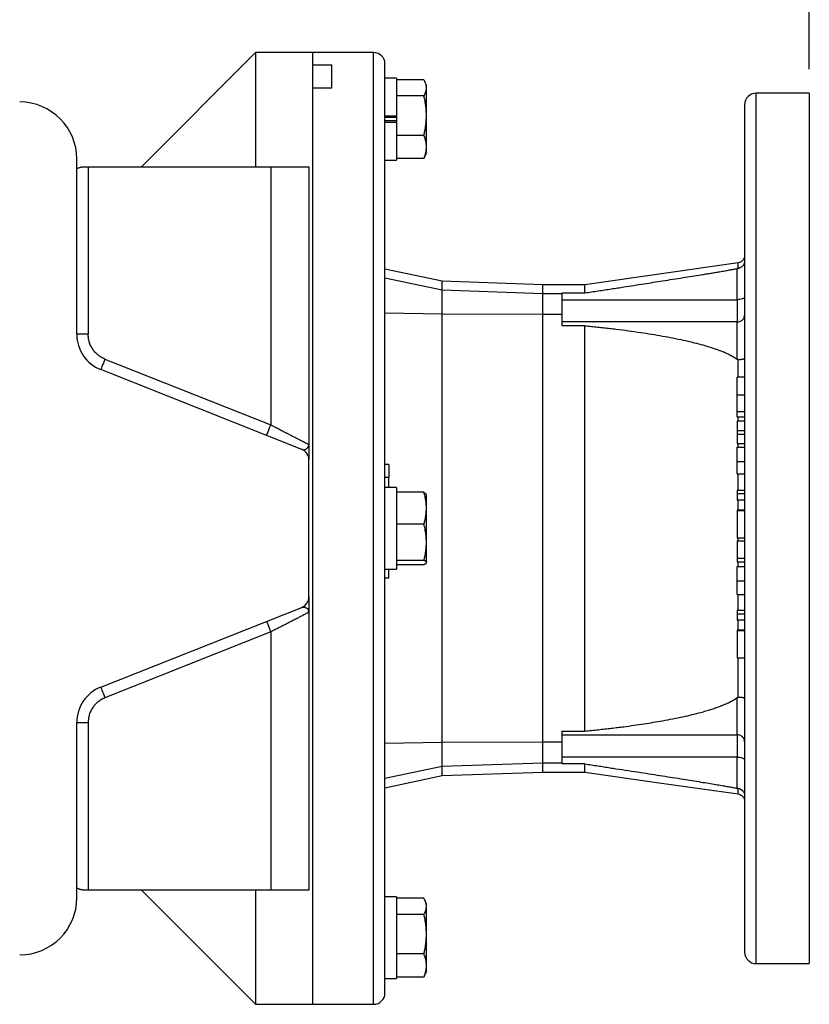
# Model space of a CAD drawing. Header units: inches. Extents: x 0 to 85, y 0 to 55.
# Tile 4 of 26: x 50.4 to 58.6, y 10.4 to 20.6. Entities that reach past the tile are written whole.
import ezdxf

# ---------------------------------------------------------------- set-up
doc = ezdxf.new("R2010")
doc.units = ezdxf.units.IN
doc.header["$LTSCALE"] = 5
doc.header["$MEASUREMENT"] = 0
doc.linetypes.add('SLD-Solid', pattern=[0])
doc.layers.add('DIMENSIONS', color=140, linetype='SLD-Solid', lineweight=25)
doc.styles.add('SLDTEXTSTYLE0', font='GOTHIC.TTF', dxfattribs={"width": 0.913})
doc.dimstyles.new('SLDDIMSTYLE0', dxfattribs={"dimtxt": 0.75, "dimasz": 0.9, "dimexe": 0, "dimexo": 0.0625, "dimgap": 0.1875, "dimtad": 0, "dimtih": 1, "dimtoh": 1, "dimrnd": 1e-09, "dimzin": 12, "dimdsep": 46, "dimtxsty": 'SLDTEXTSTYLE0', "dimsah": 1, "dimcen": 0.09, "dimadec": 0, "dimazin": 3, "dimtfac": 1, "dimtofl": 0, "dimtmove": 0, "dimatfit": 3, "dimfxl": 0, "dimfrac": 2, "dimtolj": 1, "dimtzin": 12, "dimarcsym": 0})

# ---------------------------------------------------------------- blocks, each defined once
blk = doc.blocks.new('_D_23')
at = {"layer": 'DIMENSIONS'}
for p, q in [((48.462, 19.11), (48.462, 24.012)), ((58.6, 20.066), (58.6, 24.012)), ((48.462, 23.387), (51.398, 23.387)), ((52.284, 23.382), (52.056, 23.382)), ((52.056, 23.382), (52.056, 22.191)), ((54.778, 23.382), (55.006, 23.382)), ((55.006, 23.382), (55.006, 22.191)), ((58.6, 23.387), (55.664, 23.387)), ((52.056, 22.191), (52.284, 22.191)), ((55.006, 22.191), (54.778, 22.191))]:
    blk.add_line(p, q, dxfattribs=at)
for points in [[(48.462, 23.387), (49.362, 23.137), (49.362, 23.637)], [(58.6, 23.387), (57.7, 23.637), (57.7, 23.137)]]:
    blk.add_solid(points, dxfattribs=at)
at = {"layer": 'DIMENSIONS', "char_height": 0.75, "attachment_point": 1, "style": 'SLDTEXTSTYLE0'}
for s, insert in [('10.14', (52.284, 24.492)), ('257.5', (52.284, 23.149))]:
    blk.add_mtext(s, dxfattribs=dict(at, insert=insert))

msp = doc.modelspace()

# ---------------------------------------------------------------- linework, layer by layer
for p, q in [((52.871, 20.238), (51.69, 19.056)), ((53.462, 20.238), (52.871, 20.238)), ((52.871, 20.238), (52.871, 19.056)), ((54.092, 20.238), (53.462, 20.238)), ((53.462, 10.395), (53.462, 20.238)), ((53.462, 20.109), (53.462, 20.238)), ((54.092, 10.395), (54.092, 20.238)), ((53.462, 20.109), (53.659, 20.109)), ((54.328, 19.972), (54.21, 19.972)), ((53.659, 19.87), (53.462, 19.87)), ((53.462, 10.395), (53.462, 19.87)), ((54.613, 19.956), (54.328, 19.956)), ((54.641, 19.897), (54.622, 19.938)), ((54.613, 19.789), (54.328, 19.789)), ((58.6, 19.816), (58.049, 19.816)), ((58.049, 10.816), (58.049, 19.816)), ((54.21, 19.582), (54.328, 19.582)), ((54.328, 19.567), (54.21, 19.567)), ((54.328, 19.576), (54.328, 19.52)), ((54.328, 19.53), (54.21, 19.53)), ((54.328, 19.515), (54.21, 19.515)), ((54.328, 19.382), (54.613, 19.382)), ((54.613, 19.142), (54.328, 19.142)), ((54.619, 19.161), (54.613, 19.142)), ((54.622, 19.159), (54.641, 19.2)), ((54.641, 19.206), (54.641, 19.202)), ((51.021, 17.324), (51.021, 19.135)), ((51.1, 19.056), (51.139, 19.056)), ((51.139, 19.056), (51.139, 17.324)), ((51.139, 19.056), (53.029, 19.056)), ((53.029, 19.056), (53.029, 16.387)), ((53.029, 19.056), (53.423, 19.056)), ((53.423, 19.056), (53.423, 16.184)), ((54.21, 19.125), (54.328, 19.125)), ((57.863, 18.063), (56.277, 17.836)), ((54.8, 17.872), (54.21, 17.998)), ((57.852, 17.681), (57.852, 18.003)), ((54.8, 17.779), (54.21, 17.904)), ((55.844, 17.836), (54.8, 17.872)), ((54.8, 17.779), (54.8, 17.872)), ((56.277, 17.836), (55.844, 17.836)), ((55.844, 17.742), (55.844, 17.836)), ((54.8, 17.53), (54.8, 17.779)), ((55.844, 17.742), (54.8, 17.779)), ((55.844, 17.527), (55.844, 17.742)), ((56.041, 17.742), (55.844, 17.742)), ((56.041, 17.752), (56.277, 17.752)), ((56.041, 17.681), (57.852, 17.681)), ((57.852, 17.681), (57.852, 17.451)), ((54.8, 17.53), (54.21, 17.541)), ((54.8, 13.103), (54.8, 17.53)), ((55.844, 17.527), (54.8, 17.53)), ((55.844, 13.106), (55.844, 17.527)), ((56.041, 17.527), (55.844, 17.527)), ((57.852, 17.451), (56.041, 17.451)), ((56.277, 17.412), (56.041, 17.412)), ((57.852, 17.067), (57.852, 17.451)), ((51.139, 17.324), (51.021, 17.324)), ((51.313, 17.068), (53.029, 16.387)), ((57.863, 16.879), (57.863, 17.063)), ((53.348, 16.133), (51.27, 16.958)), ((57.931, 16.879), (57.852, 16.879)), ((57.852, 16.697), (57.931, 16.697)), ((57.852, 16.524), (57.931, 16.524)), ((57.852, 16.47), (57.931, 16.47)), ((57.931, 16.425), (57.852, 16.425)), ((57.852, 16.425), (57.852, 16.329)), ((57.863, 16.425), (57.863, 16.47)), ((57.852, 16.329), (57.852, 16.289)), ((57.852, 16.329), (57.931, 16.329)), ((57.931, 16.289), (57.852, 16.289)), ((57.852, 16.289), (57.852, 16.193)), ((57.852, 16.193), (57.931, 16.193)), ((53.36, 16.132), (53.348, 16.133)), ((57.852, 16.158), (57.931, 16.158)), ((53.423, 14.609), (53.423, 16.024)), ((57.852, 16.009), (57.931, 16.009)), ((54.249, 15.978), (54.21, 15.978)), ((54.249, 15.843), (54.21, 15.843)), ((57.852, 15.88), (57.931, 15.88)), ((57.863, 15.713), (57.863, 15.88)), ((54.328, 15.74), (54.21, 15.74)), ((54.613, 15.69), (54.328, 15.69)), ((54.613, 15.69), (54.634, 15.673)), ((57.852, 15.713), (57.852, 15.673)), ((57.852, 15.713), (57.931, 15.713)), ((54.641, 15.664), (54.637, 15.674)), ((57.931, 15.673), (57.852, 15.673)), ((57.852, 15.673), (57.852, 15.607)), ((57.931, 15.607), (57.852, 15.607)), ((57.863, 15.501), (57.863, 15.607)), ((57.852, 15.506), (57.852, 15.219)), ((57.931, 15.506), (57.852, 15.506)), ((57.852, 15.501), (57.931, 15.501)), ((54.613, 15.359), (54.328, 15.359)), ((57.852, 15.219), (57.931, 15.219)), ((57.852, 15.183), (57.852, 15.009)), ((57.931, 15.183), (57.852, 15.183)), ((57.863, 15.183), (57.863, 15.219)), ((54.613, 14.985), (54.328, 14.985)), ((54.637, 14.959), (54.641, 14.968)), ((57.852, 15.009), (57.852, 14.966)), ((57.852, 15.009), (57.931, 15.009)), ((54.21, 14.894), (54.328, 14.894)), ((54.249, 14.802), (54.249, 14.894)), ((54.328, 14.943), (54.613, 14.943)), ((57.931, 14.966), (57.852, 14.966)), ((57.852, 14.921), (57.931, 14.921)), ((57.863, 14.921), (57.863, 14.966)), ((54.249, 14.802), (54.21, 14.802)), ((57.852, 14.774), (57.931, 14.774)), ((57.852, 14.633), (57.931, 14.633)), ((57.863, 14.472), (57.863, 14.633)), ((51.27, 13.675), (53.348, 14.499)), ((53.415, 14.445), (53.422, 14.465)), ((53.418, 14.466), (53.423, 14.449)), ((57.852, 14.472), (57.852, 14.431)), ((57.852, 14.472), (57.931, 14.472)), ((53.423, 14.449), (53.423, 11.576)), ((57.931, 14.431), (57.852, 14.431)), ((57.852, 14.431), (57.852, 14.366)), ((57.931, 14.366), (57.852, 14.366)), ((57.863, 14.26), (57.863, 14.366)), ((57.852, 14.265), (57.852, 13.977)), ((57.931, 14.265), (57.852, 14.265)), ((57.852, 14.26), (57.931, 14.26)), ((53.029, 14.246), (51.313, 13.565)), ((53.029, 14.246), (53.029, 11.576)), ((57.852, 13.977), (57.931, 13.977)), ((57.863, 13.57), (57.863, 13.977)), ((57.852, 13.182), (57.852, 13.566)), ((51.021, 11.497), (51.021, 13.309)), ((51.021, 13.309), (51.139, 13.309)), ((51.139, 13.309), (51.139, 11.576)), ((56.041, 13.221), (56.277, 13.221)), ((56.041, 13.182), (57.852, 13.182)), ((57.852, 13.182), (57.852, 12.952)), ((54.8, 13.103), (54.21, 13.092)), ((55.844, 13.106), (54.8, 13.103)), ((54.8, 12.854), (54.8, 13.103)), ((56.041, 13.106), (55.844, 13.106)), ((55.844, 12.89), (55.844, 13.106)), ((57.852, 12.952), (56.041, 12.952)), ((57.852, 12.63), (57.852, 12.952)), ((54.8, 12.854), (54.21, 12.729)), ((55.844, 12.89), (54.8, 12.854)), ((54.8, 12.76), (54.8, 12.854)), ((56.041, 12.89), (55.844, 12.89)), ((55.844, 12.797), (55.844, 12.89)), ((56.277, 12.881), (56.041, 12.881)), ((54.21, 12.635), (54.8, 12.76)), ((54.8, 12.76), (55.844, 12.797)), ((55.844, 12.797), (56.277, 12.797)), ((51.139, 11.576), (51.1, 11.576)), ((53.029, 11.576), (51.139, 11.576)), ((51.69, 11.576), (52.871, 10.395)), ((52.871, 11.576), (52.871, 10.395)), ((53.423, 11.576), (53.029, 11.576)), ((54.328, 11.507), (54.21, 11.507)), ((54.613, 11.491), (54.328, 11.491)), ((54.641, 11.432), (54.622, 11.474)), ((54.613, 11.325), (54.328, 11.325)), ((54.613, 10.918), (54.328, 10.918)), ((58.049, 10.816), (58.6, 10.816)), ((54.619, 10.696), (54.613, 10.677)), ((54.622, 10.695), (54.641, 10.736)), ((54.641, 10.741), (54.641, 10.738)), ((54.21, 10.661), (54.328, 10.661)), ((54.613, 10.677), (54.328, 10.677)), ((52.871, 10.395), (53.462, 10.395)), ((53.462, 10.395), (54.092, 10.395))]:
    msp.add_line(p, q)
at = {"flags": 128}
for points in [[(51.313, 17.068), (51.305, 17.046), (51.296, 17.026), (51.289, 17.007), (51.282, 16.99), (51.277, 16.977), (51.273, 16.966), (51.27, 16.96), (51.27, 16.958)], [(52.985, 16.277), (52.986, 16.279), (52.989, 16.286), (52.993, 16.296), (52.998, 16.309), (53.005, 16.326), (53.012, 16.345), (53.02, 16.366), (53.029, 16.387)], [(52.985, 14.355), (52.986, 14.353), (52.989, 14.347), (52.993, 14.337), (52.998, 14.323), (53.005, 14.307), (53.012, 14.288), (53.02, 14.267), (53.029, 14.246)], [(51.27, 13.675), (51.27, 13.672), (51.273, 13.666), (51.277, 13.656), (51.282, 13.642), (51.289, 13.626), (51.296, 13.607), (51.305, 13.586), (51.313, 13.565)], [(56.277, 12.797), (57.07, 12.683), (57.863, 12.57)]]:
    msp.add_lwpolyline(points, dxfattribs=at)
for centre, radius, start, end in [((54.092, 20.119), 0.118, 0, 90), ((58.049, 19.698), 0.118, 90, 180), ((50.431, 19.135), 0.591, 0, 90), ((51.415, 17.324), 0.394, 180, 248.3556), ((53.305, 16.024), 0.118, 0, 68.3556), ((53.305, 14.609), 0.118, 291.6444, 0), ((51.415, 13.309), 0.394, 111.6444, 180), ((50.431, 11.497), 0.591, 270, 0), ((58.049, 10.934), 0.118, 180, 270), ((54.092, 10.513), 0.118, 270, 0)]:
    msp.add_arc(centre, radius, start, end)
for points in [[(53.659, 19.87), (53.659, 19.97), (53.659, 20.05), (53.659, 20.109)], [(56.041, 17.527), (56.041, 17.489), (56.041, 17.45), (56.041, 17.412)], [(56.041, 13.221), (56.041, 13.182), (56.041, 13.144), (56.041, 13.106)]]:
    msp.add_open_spline(points, degree=3)
for points, knots in [([(54.21, 10.513), (54.21, 10.513), (54.21, 10.544), (54.21, 10.667), (54.21, 10.758), (54.21, 10.999), (54.21, 11.148), (54.21, 11.497), (54.21, 11.698), (54.21, 12.142), (54.21, 12.386), (54.21, 12.909), (54.21, 13.188), (54.21, 13.769), (54.21, 14.071), (54.21, 14.688), (54.21, 15.002), (54.21, 15.631), (54.21, 15.945), (54.21, 16.562), (54.21, 16.864), (54.21, 17.445), (54.21, 17.723), (54.21, 18.246), (54.21, 18.49), (54.21, 18.935), (54.21, 19.135), (54.21, 19.485), (54.21, 19.634), (54.21, 19.874), (54.21, 19.966), (54.21, 20.089), (54.21, 20.119), (54.21, 20.119)], [0, 0, 0, 0, 0.0625, 0.0625, 0.125, 0.125, 0.1875, 0.1875, 0.25, 0.25, 0.3125, 0.3125, 0.375, 0.375, 0.4375, 0.4375, 0.5, 0.5, 0.5625, 0.5625, 0.625, 0.625, 0.6875, 0.6875, 0.75, 0.75, 0.8125, 0.8125, 0.875, 0.875, 0.9375, 0.9375, 1, 1, 1, 1]), ([(54.328, 19.972), (54.328, 19.972), (54.328, 19.962), (54.328, 19.924), (54.328, 19.895), (54.328, 19.824), (54.328, 19.781), (54.328, 19.686), (54.328, 19.634), (54.328, 19.582)], [0, 0, 0, 0, 0.25, 0.25, 0.5, 0.5, 0.75, 0.75, 1, 1, 1, 1]), ([(54.613, 19.789), (54.614, 19.792), (54.618, 19.798), (54.622, 19.806), (54.626, 19.814), (54.629, 19.822), (54.633, 19.835), (54.637, 19.851), (54.639, 19.872), (54.637, 19.893), (54.633, 19.911), (54.627, 19.927), (54.621, 19.941), (54.615, 19.951), (54.613, 19.956)], [0, 0, 0, 0, 0.0523819, 0.1035284, 0.1534578, 0.2021897, 0.2497452, 0.3752842, 0.4978221, 0.621384, 0.7480242, 0.8286, 0.9125606, 1, 1, 1, 1]), ([(54.641, 19.202), (54.641, 19.212), (54.641, 19.232), (54.641, 19.324), (54.641, 19.447), (54.641, 19.586), (54.641, 19.719), (54.641, 19.825), (54.641, 19.889), (54.641, 19.891), (54.641, 19.892)], [0, 0, 0, 0, 0.129288, 0.2585759, 0.3878637, 0.5171518, 0.6464397, 0.7757276, 0.9050155, 1, 1, 1, 1]), ([(54.613, 19.382), (54.614, 19.389), (54.618, 19.403), (54.622, 19.424), (54.626, 19.444), (54.629, 19.464), (54.633, 19.494), (54.637, 19.534), (54.639, 19.585), (54.637, 19.636), (54.633, 19.681), (54.627, 19.721), (54.621, 19.755), (54.615, 19.777), (54.613, 19.789)], [0, 0, 0, 0, 0.0523819, 0.1035284, 0.1534578, 0.2021897, 0.2497452, 0.3752842, 0.4978221, 0.621384, 0.7480242, 0.8286, 0.9125606, 1, 1, 1, 1]), ([(58.6, 19.816), (58.6, 19.816), (58.6, 19.787), (58.6, 19.672), (58.6, 19.586), (58.6, 19.361), (58.6, 19.222), (58.6, 18.894), (58.6, 18.707), (58.6, 18.29), (58.6, 18.061), (58.6, 17.572), (58.6, 17.311), (58.6, 16.766), (58.6, 16.483), (58.6, 15.905), (58.6, 15.611), (58.6, 15.022), (58.6, 14.727), (58.6, 14.15), (58.6, 13.866), (58.6, 13.322), (58.6, 13.061), (58.6, 12.571), (58.6, 12.343), (58.6, 11.926), (58.6, 11.738), (58.6, 11.411), (58.6, 11.272), (58.6, 11.046), (58.6, 10.96), (58.6, 10.845), (58.6, 10.816), (58.6, 10.816)], [0, 0, 0, 0, 0.0625, 0.0625, 0.125, 0.125, 0.1875, 0.1875, 0.25, 0.25, 0.3125, 0.3125, 0.375, 0.375, 0.4375, 0.4375, 0.5, 0.5, 0.5625, 0.5625, 0.625, 0.625, 0.6875, 0.6875, 0.75, 0.75, 0.8125, 0.8125, 0.875, 0.875, 0.9375, 0.9375, 1, 1, 1, 1]), ([(57.931, 19.698), (57.931, 19.698), (57.931, 19.67), (57.931, 19.558), (57.931, 19.474), (57.931, 19.255), (57.931, 19.119), (57.931, 18.8), (57.931, 18.618), (57.931, 18.212), (57.931, 17.989), (57.931, 17.512), (57.931, 17.258), (57.931, 16.728), (57.931, 16.452), (57.931, 15.89), (57.931, 15.603), (57.931, 15.03), (57.931, 14.743), (57.931, 14.18), (57.931, 13.904), (57.931, 13.374), (57.931, 13.12), (57.931, 12.643), (57.931, 12.421), (57.931, 12.015), (57.931, 11.832), (57.931, 11.514), (57.931, 11.378), (57.931, 11.158), (57.931, 11.075), (57.931, 10.963), (57.931, 10.934), (57.931, 10.934)], [0, 0, 0, 0, 0.0625, 0.0625, 0.125, 0.125, 0.1875, 0.1875, 0.25, 0.25, 0.3125, 0.3125, 0.375, 0.375, 0.4375, 0.4375, 0.5, 0.5, 0.5625, 0.5625, 0.625, 0.625, 0.6875, 0.6875, 0.75, 0.75, 0.8125, 0.8125, 0.875, 0.875, 0.9375, 0.9375, 1, 1, 1, 1]), ([(54.328, 19.515), (54.328, 19.463), (54.328, 19.411), (54.328, 19.317), (54.328, 19.274), (54.328, 19.202), (54.328, 19.174), (54.328, 19.135), (54.328, 19.125), (54.328, 19.125)], [0, 0, 0, 0, 0.25, 0.25, 0.5, 0.5, 0.75, 0.75, 1, 1, 1, 1]), ([(54.613, 19.142), (54.614, 19.146), (54.618, 19.154), (54.622, 19.166), (54.626, 19.178), (54.629, 19.19), (54.633, 19.208), (54.637, 19.231), (54.639, 19.262), (54.637, 19.292), (54.633, 19.318), (54.627, 19.342), (54.621, 19.362), (54.615, 19.375), (54.613, 19.382)], [0, 0, 0, 0, 0.052382, 0.103528, 0.153458, 0.20219, 0.249745, 0.375284, 0.497822, 0.621384, 0.748024, 0.8286, 0.912561, 1, 1, 1, 1]), ([(51.021, 19.035), (51.021, 19.035), (51.021, 19.035), (51.022, 19.036), (51.022, 19.036), (51.024, 19.037), (51.025, 19.038), (51.028, 19.039), (51.033, 19.042), (51.042, 19.046), (51.054, 19.05), (51.066, 19.053), (51.078, 19.055), (51.088, 19.056), (51.096, 19.056), (51.1, 19.056)], [0, 0, 0, 0, 0.0412913, 0.0825337, 0.1238702, 0.1654427, 0.207391, 0.2498508, 0.3733882, 0.499877, 0.6247497, 0.7493917, 0.8338789, 0.9171331, 1, 1, 1, 1]), ([(57.931, 18.141), (57.93, 18.131), (57.928, 18.113), (57.913, 18.088), (57.89, 18.069), (57.872, 18.065), (57.863, 18.063)], [0, 0, 0, 0, 0.241854, 0.500003, 0.758148, 1, 1, 1, 1]), ([(57.931, 18.082), (57.931, 18.08), (57.93, 18.076), (57.93, 18.071), (57.929, 18.066), (57.928, 18.061), (57.926, 18.057), (57.925, 18.053), (57.923, 18.049), (57.922, 18.046), (57.92, 18.043), (57.918, 18.04), (57.916, 18.037), (57.915, 18.035), (57.913, 18.033), (57.908, 18.027), (57.901, 18.02), (57.89, 18.013), (57.88, 18.009), (57.872, 18.006), (57.866, 18.005), (57.863, 18.005)], [0, 0, 0, 0, 0.050098, 0.097984, 0.143659, 0.187123, 0.228377, 0.267421, 0.304255, 0.33888, 0.371295, 0.401502, 0.4295, 0.45529, 0.478871, 0.500245, 0.640189, 0.763401, 0.841678, 0.920541, 1, 1, 1, 1]), ([(57.863, 18.005), (57.863, 18.021), (57.863, 18.052), (57.863, 18.067), (57.863, 18.063), (57.863, 18.063)], [0, 0, 0, 0, 0.503362, 0.999821, 1, 1, 1, 1]), ([(56.277, 17.752), (56.3, 17.755), (56.347, 17.762), (56.416, 17.773), (56.484, 17.783), (56.551, 17.793), (56.616, 17.803), (56.729, 17.821), (56.885, 17.845), (57.089, 17.877), (57.286, 17.908), (57.435, 17.932), (57.53, 17.947), (57.58, 17.955), (57.626, 17.963), (57.666, 17.97), (57.698, 17.975), (57.725, 17.98), (57.75, 17.984), (57.774, 17.989), (57.796, 17.992), (57.816, 17.996), (57.835, 18), (57.846, 18.002), (57.852, 18.003)], [0, 0, 0, 0, 0.043582, 0.086405, 0.128472, 0.169782, 0.210336, 0.250137, 0.38035, 0.500269, 0.63391, 0.750293, 0.784177, 0.816197, 0.846368, 0.874706, 0.893473, 0.911327, 0.92828, 0.944343, 0.959529, 0.973854, 0.987337, 1, 1, 1, 1]), ([(57.852, 18.003), (57.854, 18.003), (57.857, 18.004), (57.861, 18.004), (57.863, 18.005)], [0, 0, 0, 0, 0.534522, 1, 1, 1, 1]), ([(56.277, 17.752), (56.277, 17.755), (56.277, 17.76), (56.277, 17.767), (56.277, 17.774), (56.277, 17.78), (56.277, 17.786), (56.277, 17.791), (56.277, 17.796), (56.277, 17.801), (56.277, 17.805), (56.277, 17.809), (56.277, 17.812), (56.277, 17.817), (56.277, 17.824), (56.277, 17.83), (56.277, 17.834), (56.277, 17.836), (56.277, 17.836), (56.277, 17.836)], [0, 0, 0, 0, 0.048043, 0.094927, 0.140652, 0.185217, 0.228623, 0.270869, 0.311956, 0.351884, 0.390652, 0.428261, 0.464711, 0.500001, 0.599968, 0.74995, 0.849157, 0.932507, 1, 1, 1, 1]), ([(56.041, 17.742), (56.041, 17.74), (56.041, 17.733), (56.041, 17.71), (56.041, 17.694), (56.041, 17.655), (56.041, 17.632), (56.041, 17.582), (56.041, 17.554), (56.041, 17.527)], [0, 0, 0, 0, 0.25, 0.25, 0.5, 0.5, 0.75, 0.75, 1, 1, 1, 1]), ([(57.931, 17.714), (57.931, 17.709), (57.928, 17.705), (57.921, 17.697), (57.915, 17.693), (57.9, 17.687), (57.891, 17.685), (57.872, 17.682), (57.862, 17.681), (57.852, 17.681)], [0, 0, 0, 0, 0.25, 0.25, 0.5, 0.5, 0.75, 0.75, 1, 1, 1, 1]), ([(57.852, 17.451), (57.862, 17.451), (57.872, 17.453), (57.891, 17.46), (57.9, 17.465), (57.915, 17.479), (57.921, 17.487), (57.928, 17.504), (57.931, 17.513), (57.931, 17.522)], [0, 0, 0, 0, 0.25, 0.25, 0.5, 0.5, 0.75, 0.75, 1, 1, 1, 1]), ([(56.277, 13.221), (56.277, 13.256), (56.277, 13.325), (56.277, 13.427), (56.277, 13.526), (56.277, 13.623), (56.277, 13.716), (56.277, 13.806), (56.277, 13.893), (56.277, 13.976), (56.277, 14.162), (56.277, 14.468), (56.277, 14.844), (56.277, 15.202), (56.277, 15.507), (56.277, 15.831), (56.277, 16.114), (56.277, 16.375), (56.277, 16.592), (56.277, 16.804), (56.277, 17.011), (56.277, 17.213), (56.277, 17.346), (56.277, 17.412)], [0, 0, 0, 0, 0.025168, 0.0496, 0.073295, 0.096254, 0.118476, 0.139962, 0.160712, 0.180725, 0.200001, 0.293351, 0.399898, 0.468699, 0.549881, 0.618067, 0.699937, 0.752769, 0.804472, 0.855047, 0.904493, 0.952811, 1, 1, 1, 1]), ([(56.277, 17.412), (56.3, 17.41), (56.344, 17.405), (56.411, 17.398), (56.475, 17.391), (56.538, 17.384), (56.665, 17.369), (56.846, 17.345), (57.079, 17.307), (57.286, 17.267), (57.445, 17.229), (57.557, 17.196), (57.619, 17.176), (57.663, 17.16), (57.693, 17.149), (57.721, 17.138), (57.747, 17.126), (57.771, 17.114), (57.794, 17.103), (57.815, 17.091), (57.834, 17.079), (57.846, 17.071), (57.852, 17.067)], [0, 0, 0, 0, 0.0420713, 0.0831179, 0.1231404, 0.162139, 0.2001142, 0.3590191, 0.5002695, 0.6347645, 0.7502954, 0.8024754, 0.8498572, 0.8704082, 0.8899669, 0.9085415, 0.9261415, 0.9427783, 0.9584649, 0.9732174, 0.9870547, 1, 1, 1, 1]), ([(51.313, 17.068), (51.31, 17.069), (51.304, 17.072), (51.295, 17.076), (51.286, 17.08), (51.277, 17.085), (51.268, 17.09), (51.26, 17.096), (51.252, 17.102), (51.235, 17.114), (51.212, 17.136), (51.186, 17.169), (51.165, 17.205), (51.152, 17.238), (51.146, 17.264), (51.142, 17.284), (51.14, 17.304), (51.139, 17.317), (51.139, 17.324)], [0, 0, 0, 0, 0.030691, 0.061261, 0.091752, 0.122203, 0.152657, 0.183153, 0.213733, 0.244438, 0.372197, 0.50002, 0.627779, 0.755602, 0.816853, 0.877785, 0.938725, 1, 1, 1, 1]), ([(57.863, 17.063), (57.862, 17.063), (57.861, 17.063), (57.859, 17.064), (57.856, 17.064), (57.854, 17.066), (57.853, 17.066), (57.852, 17.067)], [0, 0, 0, 0, 0.181699, 0.368976, 0.565666, 0.775089, 1, 1, 1, 1]), ([(57.863, 17.063), (57.865, 17.063), (57.869, 17.063), (57.874, 17.063), (57.88, 17.064), (57.885, 17.064), (57.891, 17.065), (57.897, 17.065), (57.902, 17.066), (57.907, 17.066), (57.913, 17.067), (57.92, 17.069), (57.926, 17.071), (57.929, 17.073), (57.93, 17.074), (57.931, 17.075), (57.931, 17.075)], [0, 0, 0, 0, 0.049751, 0.101191, 0.154253, 0.208853, 0.264877, 0.322192, 0.380638, 0.440035, 0.500182, 0.611624, 0.749937, 0.868375, 0.950813, 1, 1, 1, 1]), ([(57.852, 16.697), (57.852, 16.702), (57.852, 16.711), (57.852, 16.725), (57.852, 16.738), (57.852, 16.752), (57.852, 16.765), (57.852, 16.777), (57.852, 16.789), (57.852, 16.801), (57.852, 16.813), (57.852, 16.824), (57.852, 16.834), (57.852, 16.844), (57.852, 16.854), (57.852, 16.863), (57.852, 16.871), (57.852, 16.877), (57.852, 16.879)], [0, 0, 0, 0, 0.068822, 0.13591, 0.201779, 0.266654, 0.330366, 0.393393, 0.455915, 0.517909, 0.579451, 0.640229, 0.700436, 0.7605, 0.820173, 0.879607, 0.93984, 1, 1, 1, 1]), ([(57.852, 16.524), (57.852, 16.526), (57.852, 16.532), (57.852, 16.54), (57.852, 16.549), (57.852, 16.558), (57.852, 16.568), (57.852, 16.578), (57.852, 16.588), (57.852, 16.599), (57.852, 16.61), (57.852, 16.621), (57.852, 16.633), (57.852, 16.645), (57.852, 16.657), (57.852, 16.67), (57.852, 16.683), (57.852, 16.692), (57.852, 16.697)], [0, 0, 0, 0, 0.060677, 0.120522, 0.180026, 0.239396, 0.298497, 0.358074, 0.417743, 0.478064, 0.539233, 0.601049, 0.663778, 0.728189, 0.793798, 0.860669, 0.929377, 1, 1, 1, 1]), ([(57.852, 16.47), (57.852, 16.471), (57.852, 16.471), (57.852, 16.473), (57.852, 16.478), (57.852, 16.484), (57.852, 16.491), (57.852, 16.5), (57.852, 16.511), (57.852, 16.519), (57.852, 16.524)], [0, 0, 0, 0, 0.131451, 0.258648, 0.383233, 0.505717, 0.627506, 0.749683, 0.873625, 1, 1, 1, 1]), ([(53.029, 16.387), (53.033, 16.385), (53.04, 16.381), (53.051, 16.376), (53.061, 16.37), (53.071, 16.366), (53.079, 16.361), (53.087, 16.357), (53.094, 16.353), (53.112, 16.344), (53.139, 16.331), (53.176, 16.311), (53.211, 16.293), (53.245, 16.275), (53.278, 16.259), (53.318, 16.238), (53.36, 16.216), (53.389, 16.202), (53.403, 16.194), (53.409, 16.191), (53.414, 16.188), (53.418, 16.186), (53.421, 16.185), (53.422, 16.184), (53.423, 16.184), (53.423, 16.184)], [0, 0, 0, 0, 0.019899, 0.038512, 0.055839, 0.07188, 0.086635, 0.100104, 0.112286, 0.123183, 0.191803, 0.252789, 0.321774, 0.385839, 0.454172, 0.518925, 0.650172, 0.772866, 0.805954, 0.83879, 0.871397, 0.903798, 0.936016, 0.968075, 1, 1, 1, 1]), ([(57.863, 16.158), (57.863, 16.166), (57.863, 16.178), (57.863, 16.19), (57.863, 16.193)], [0, 0, 0, 0, 0.753464, 1, 1, 1, 1]), ([(53.372, 16.13), (53.378, 16.13), (53.384, 16.132), (53.396, 16.137), (53.401, 16.14), (53.411, 16.149), (53.415, 16.155), (53.421, 16.168), (53.423, 16.175), (53.423, 16.184)], [0, 0, 0, 0, 0.25, 0.25, 0.5, 0.5, 0.75, 0.75, 1, 1, 1, 1]), ([(53.423, 16.184), (53.423, 16.18), (53.423, 16.172), (53.423, 16.16), (53.423, 16.15), (53.423, 16.139), (53.423, 16.129), (53.423, 16.113), (53.423, 16.092), (53.423, 16.068), (53.423, 16.049), (53.423, 16.037), (53.423, 16.03), (53.423, 16.026), (53.423, 16.024), (53.423, 16.024), (53.423, 16.024)], [0, 0, 0, 0, 0.044146, 0.087347, 0.129622, 0.170991, 0.211474, 0.251095, 0.377494, 0.499864, 0.626417, 0.750204, 0.813611, 0.876238, 0.938296, 1, 1, 1, 1]), ([(57.852, 16.009), (57.852, 16.013), (57.852, 16.02), (57.852, 16.03), (57.852, 16.04), (57.852, 16.05), (57.852, 16.06), (57.852, 16.069), (57.852, 16.077), (57.852, 16.086), (57.852, 16.094), (57.852, 16.102), (57.852, 16.109), (57.852, 16.116), (57.852, 16.122), (57.852, 16.128), (57.852, 16.133), (57.852, 16.138), (57.852, 16.143), (57.852, 16.147), (57.852, 16.15), (57.852, 16.153), (57.852, 16.155), (57.852, 16.156), (57.852, 16.157), (57.852, 16.157), (57.852, 16.158)], [0, 0, 0, 0, 0.046854, 0.092468, 0.136927, 0.180751, 0.223084, 0.265108, 0.306539, 0.347817, 0.388531, 0.428854, 0.46869, 0.508512, 0.548262, 0.588381, 0.628841, 0.670037, 0.711492, 0.752472, 0.793003, 0.833718, 0.874706, 0.915834, 0.957646, 1, 1, 1, 1]), ([(57.852, 15.88), (57.852, 15.881), (57.852, 15.882), (57.852, 15.885), (57.852, 15.889), (57.852, 15.894), (57.852, 15.899), (57.852, 15.906), (57.852, 15.914), (57.852, 15.922), (57.852, 15.931), (57.852, 15.941), (57.852, 15.951), (57.852, 15.962), (57.852, 15.973), (57.852, 15.985), (57.852, 15.997), (57.852, 16.005), (57.852, 16.009)], [0, 0, 0, 0, 0.065106, 0.128358, 0.190187, 0.250858, 0.311259, 0.371838, 0.432745, 0.495017, 0.557383, 0.618609, 0.679665, 0.741071, 0.80357, 0.866769, 0.932133, 1, 1, 1, 1]), ([(54.249, 15.978), (54.249, 15.978), (54.249, 15.978), (54.249, 15.974), (54.249, 15.969), (54.249, 15.962), (54.249, 15.953), (54.249, 15.943), (54.249, 15.931), (54.249, 15.92), (54.249, 15.91), (54.249, 15.903), (54.249, 15.894), (54.249, 15.885), (54.249, 15.876), (54.249, 15.865), (54.249, 15.855), (54.249, 15.847), (54.249, 15.843)], [0, 0, 0, 0, 0.084822, 0.166651, 0.246616, 0.326313, 0.404454, 0.479951, 0.554018, 0.628277, 0.666692, 0.707237, 0.749743, 0.794663, 0.841804, 0.891746, 0.944565, 1, 1, 1, 1]), ([(54.249, 15.74), (54.249, 15.743), (54.249, 15.751), (54.249, 15.77), (54.249, 15.801), (54.249, 15.827), (54.249, 15.843)], [0, 0, 0, 0, 0.1294876, 0.3473003, 0.5650537, 1, 1, 1, 1]), ([(54.328, 15.74), (54.328, 15.74), (54.328, 15.729), (54.328, 15.686), (54.328, 15.655), (54.328, 15.576), (54.328, 15.529), (54.328, 15.427), (54.328, 15.372), (54.328, 15.316)], [0, 0, 0, 0, 0.25, 0.25, 0.5, 0.5, 0.75, 0.75, 1, 1, 1, 1]), ([(54.613, 15.359), (54.614, 15.365), (54.618, 15.376), (54.622, 15.393), (54.626, 15.409), (54.629, 15.425), (54.633, 15.45), (54.637, 15.483), (54.639, 15.524), (54.637, 15.566), (54.633, 15.602), (54.627, 15.634), (54.621, 15.662), (54.615, 15.681), (54.613, 15.69)], [0, 0, 0, 0, 0.052382, 0.103528, 0.153458, 0.20219, 0.249745, 0.375284, 0.497822, 0.621384, 0.748024, 0.8286, 0.912561, 1, 1, 1, 1]), ([(54.641, 15.353), (54.641, 15.398), (54.641, 15.487), (54.641, 15.593), (54.641, 15.657), (54.641, 15.659), (54.641, 15.659)], [0, 0, 0, 0, 0.267761, 0.535522, 0.803283, 1, 1, 1, 1]), ([(54.328, 15.316), (54.328, 15.264), (54.328, 15.211), (54.328, 15.113), (54.328, 15.068), (54.328, 14.99), (54.328, 14.958), (54.328, 14.913), (54.328, 14.899), (54.328, 14.894)], [0, 0, 0, 0, 0.25, 0.25, 0.5, 0.5, 0.75, 0.75, 1, 1, 1, 1]), ([(54.613, 14.985), (54.614, 14.992), (54.618, 15.004), (54.622, 15.023), (54.626, 15.042), (54.629, 15.06), (54.633, 15.088), (54.637, 15.125), (54.639, 15.172), (54.637, 15.218), (54.633, 15.26), (54.627, 15.296), (54.621, 15.327), (54.615, 15.348), (54.613, 15.359)], [0, 0, 0, 0, 0.052382, 0.103528, 0.153458, 0.20219, 0.249745, 0.375284, 0.497822, 0.621384, 0.748024, 0.8286, 0.912561, 1, 1, 1, 1]), ([(54.641, 14.973), (54.641, 14.972), (54.641, 14.964), (54.641, 15.005), (54.641, 15.091), (54.641, 15.215), (54.641, 15.307), (54.641, 15.353)], [0, 0, 0, 0, 0.062206, 0.296654, 0.531103, 0.765551, 1, 1, 1, 1]), ([(54.613, 14.943), (54.614, 14.943), (54.618, 14.945), (54.622, 14.947), (54.626, 14.949), (54.629, 14.951), (54.633, 14.954), (54.637, 14.958), (54.639, 14.964), (54.637, 14.969), (54.633, 14.974), (54.627, 14.978), (54.621, 14.982), (54.615, 14.984), (54.613, 14.985)], [0, 0, 0, 0, 0.052382, 0.103528, 0.153458, 0.20219, 0.249745, 0.375284, 0.497822, 0.621384, 0.748024, 0.8286, 0.912561, 1, 1, 1, 1]), ([(57.852, 14.774), (57.852, 14.778), (57.852, 14.785), (57.852, 14.794), (57.852, 14.804), (57.852, 14.814), (57.852, 14.823), (57.852, 14.832), (57.852, 14.841), (57.852, 14.849), (57.852, 14.857), (57.852, 14.865), (57.852, 14.872), (57.852, 14.879), (57.852, 14.885), (57.852, 14.891), (57.852, 14.897), (57.852, 14.902), (57.852, 14.906), (57.852, 14.91), (57.852, 14.913), (57.852, 14.916), (57.852, 14.918), (57.852, 14.92), (57.852, 14.921), (57.852, 14.921), (57.852, 14.921)], [0, 0, 0, 0, 0.047161, 0.093357, 0.138739, 0.183037, 0.227093, 0.270439, 0.313946, 0.356959, 0.399635, 0.441515, 0.482897, 0.523891, 0.564486, 0.605372, 0.646243, 0.687504, 0.728624, 0.768509, 0.807814, 0.846882, 0.885093, 0.923373, 0.961596, 1, 1, 1, 1]), ([(57.852, 14.633), (57.852, 14.634), (57.852, 14.636), (57.852, 14.64), (57.852, 14.645), (57.852, 14.651), (57.852, 14.657), (57.852, 14.665), (57.852, 14.673), (57.852, 14.682), (57.852, 14.691), (57.852, 14.701), (57.852, 14.712), (57.852, 14.723), (57.852, 14.735), (57.852, 14.748), (57.852, 14.761), (57.852, 14.77), (57.852, 14.774)], [0, 0, 0, 0, 0.071056, 0.138705, 0.203835, 0.266436, 0.327538, 0.387306, 0.446559, 0.505335, 0.564164, 0.623035, 0.682136, 0.742335, 0.803479, 0.866714, 0.931936, 1, 1, 1, 1]), ([(53.423, 14.609), (53.423, 14.609), (53.423, 14.609), (53.423, 14.608), (53.423, 14.608), (53.423, 14.606), (53.423, 14.605), (53.423, 14.602), (53.423, 14.6), (53.423, 14.595), (53.423, 14.584), (53.423, 14.565), (53.423, 14.541), (53.423, 14.517), (53.423, 14.493), (53.423, 14.472), (53.423, 14.457), (53.423, 14.449)], [0, 0, 0, 0, 0.030803, 0.061673, 0.092638, 0.123726, 0.154962, 0.186373, 0.217984, 0.249823, 0.373507, 0.500164, 0.622431, 0.748935, 0.828978, 0.912611, 1, 1, 1, 1]), ([(53.36, 14.501), (53.364, 14.502), (53.377, 14.505), (53.397, 14.496), (53.414, 14.483), (53.417, 14.47), (53.418, 14.466)], [0, 0, 0, 0, 0.154612, 0.481539, 0.839046, 1, 1, 1, 1]), ([(53.416, 14.445), (53.41, 14.442), (53.397, 14.436), (53.367, 14.42), (53.335, 14.404), (53.305, 14.388), (53.268, 14.369), (53.223, 14.346), (53.176, 14.321), (53.128, 14.297), (53.08, 14.272), (53.047, 14.255), (53.029, 14.246)], [0, 0, 0, 0, 0.127751, 0.266214, 0.339115, 0.41455, 0.512846, 0.612267, 0.714812, 0.808469, 0.897049, 1, 1, 1, 1]), ([(53.423, 14.449), (53.423, 14.449), (53.423, 14.449), (53.416, 14.445), (53.416, 14.445)], [0, 0, 0, 0, 0.98793, 1, 1, 1, 1]), ([(51.313, 13.565), (51.31, 13.563), (51.304, 13.561), (51.295, 13.557), (51.286, 13.552), (51.277, 13.547), (51.268, 13.542), (51.26, 13.537), (51.252, 13.531), (51.235, 13.518), (51.212, 13.497), (51.186, 13.464), (51.165, 13.427), (51.152, 13.395), (51.146, 13.368), (51.142, 13.349), (51.14, 13.329), (51.139, 13.315), (51.139, 13.309)], [0, 0, 0, 0, 0.030698, 0.061274, 0.091768, 0.122221, 0.152673, 0.183166, 0.213741, 0.244437, 0.372166, 0.500019, 0.627746, 0.755602, 0.816817, 0.877736, 0.938689, 1, 1, 1, 1]), ([(56.277, 13.221), (56.3, 13.223), (56.347, 13.228), (56.416, 13.235), (56.484, 13.242), (56.551, 13.25), (56.616, 13.258), (56.729, 13.272), (56.885, 13.294), (57.089, 13.328), (57.286, 13.366), (57.435, 13.402), (57.53, 13.428), (57.58, 13.444), (57.626, 13.459), (57.666, 13.473), (57.698, 13.486), (57.725, 13.497), (57.75, 13.508), (57.774, 13.519), (57.796, 13.531), (57.816, 13.542), (57.835, 13.554), (57.846, 13.562), (57.852, 13.566)], [0, 0, 0, 0, 0.043582, 0.086405, 0.128472, 0.169782, 0.210336, 0.250137, 0.38035, 0.500269, 0.63391, 0.750293, 0.784177, 0.816197, 0.846368, 0.874706, 0.893473, 0.911327, 0.92828, 0.944343, 0.959529, 0.973854, 0.987337, 1, 1, 1, 1]), ([(57.852, 13.566), (57.854, 13.567), (57.857, 13.569), (57.861, 13.569), (57.863, 13.57)], [0, 0, 0, 0, 0.534522, 1, 1, 1, 1]), ([(57.931, 13.557), (57.931, 13.558), (57.93, 13.558), (57.93, 13.559), (57.929, 13.56), (57.928, 13.561), (57.926, 13.561), (57.925, 13.562), (57.923, 13.562), (57.922, 13.563), (57.92, 13.564), (57.918, 13.564), (57.916, 13.564), (57.915, 13.565), (57.913, 13.565), (57.908, 13.566), (57.901, 13.567), (57.89, 13.568), (57.88, 13.569), (57.872, 13.569), (57.866, 13.569), (57.863, 13.57)], [0, 0, 0, 0, 0.0500976, 0.0979837, 0.1436586, 0.1871229, 0.2283768, 0.2674207, 0.3042549, 0.3388798, 0.3712955, 0.4015023, 0.4295004, 0.4552901, 0.4788715, 0.5002448, 0.6401894, 0.7634008, 0.8416776, 0.9205413, 1, 1, 1, 1]), ([(57.931, 13.11), (57.931, 13.12), (57.928, 13.129), (57.921, 13.146), (57.915, 13.154), (57.9, 13.167), (57.891, 13.173), (57.872, 13.18), (57.862, 13.182), (57.852, 13.182)], [0, 0, 0, 0, 0.25, 0.25, 0.5, 0.5, 0.75, 0.75, 1, 1, 1, 1]), ([(56.041, 13.106), (56.041, 13.078), (56.041, 13.051), (56.041, 13.001), (56.041, 12.978), (56.041, 12.939), (56.041, 12.923), (56.041, 12.9), (56.041, 12.893), (56.041, 12.89)], [0, 0, 0, 0, 0.25, 0.25, 0.5, 0.5, 0.75, 0.75, 1, 1, 1, 1]), ([(57.852, 12.952), (57.862, 12.952), (57.872, 12.951), (57.891, 12.948), (57.9, 12.945), (57.915, 12.939), (57.921, 12.936), (57.928, 12.927), (57.931, 12.923), (57.931, 12.919)], [0, 0, 0, 0, 0.25, 0.25, 0.5, 0.5, 0.75, 0.75, 1, 1, 1, 1]), ([(56.277, 12.797), (56.277, 12.797), (56.277, 12.797), (56.277, 12.799), (56.277, 12.801), (56.277, 12.806), (56.277, 12.812), (56.277, 12.821), (56.277, 12.833), (56.277, 12.844), (56.277, 12.855), (56.277, 12.865), (56.277, 12.874), (56.277, 12.879), (56.277, 12.881)], [0, 0, 0, 0, 0.076173, 0.157951, 0.237213, 0.324465, 0.426776, 0.551918, 0.662643, 0.75895, 0.840839, 0.90831, 0.961364, 1, 1, 1, 1]), ([(56.277, 12.881), (56.3, 12.877), (56.344, 12.871), (56.411, 12.861), (56.475, 12.851), (56.538, 12.841), (56.665, 12.822), (56.846, 12.794), (57.079, 12.758), (57.286, 12.725), (57.445, 12.699), (57.557, 12.681), (57.619, 12.671), (57.663, 12.663), (57.693, 12.658), (57.721, 12.653), (57.747, 12.649), (57.771, 12.645), (57.794, 12.64), (57.815, 12.637), (57.834, 12.633), (57.846, 12.631), (57.852, 12.63)], [0, 0, 0, 0, 0.042071, 0.083118, 0.12314, 0.162139, 0.200114, 0.359019, 0.500269, 0.634764, 0.750295, 0.802475, 0.849857, 0.870408, 0.889967, 0.908541, 0.926142, 0.942778, 0.958465, 0.973217, 0.987055, 1, 1, 1, 1]), ([(57.863, 12.628), (57.862, 12.628), (57.861, 12.628), (57.859, 12.629), (57.856, 12.629), (57.854, 12.629), (57.853, 12.63), (57.852, 12.63)], [0, 0, 0, 0, 0.1816993, 0.3689758, 0.5656659, 0.7750887, 1, 1, 1, 1]), ([(57.863, 12.628), (57.865, 12.628), (57.869, 12.627), (57.874, 12.626), (57.88, 12.624), (57.885, 12.621), (57.891, 12.618), (57.897, 12.615), (57.902, 12.611), (57.907, 12.607), (57.913, 12.6), (57.92, 12.591), (57.926, 12.579), (57.929, 12.567), (57.93, 12.557), (57.931, 12.552), (57.931, 12.551)], [0, 0, 0, 0, 0.049747, 0.101182, 0.15424, 0.208834, 0.264853, 0.322162, 0.380601, 0.439991, 0.500131, 0.611568, 0.749861, 0.868365, 0.950827, 1, 1, 1, 1]), ([(57.863, 12.57), (57.863, 12.572), (57.863, 12.577), (57.863, 12.611), (57.863, 12.628)], [0, 0, 0, 0, 0.4964691, 1, 1, 1, 1]), ([(57.863, 12.57), (57.872, 12.568), (57.89, 12.563), (57.913, 12.545), (57.928, 12.52), (57.93, 12.501), (57.931, 12.492)], [0, 0, 0, 0, 0.241852, 0.499995, 0.758145, 1, 1, 1, 1]), ([(51.1, 11.576), (51.098, 11.576), (51.094, 11.576), (51.089, 11.577), (51.083, 11.577), (51.078, 11.578), (51.073, 11.578), (51.064, 11.58), (51.054, 11.583), (51.042, 11.587), (51.033, 11.591), (51.027, 11.594), (51.023, 11.596), (51.021, 11.597), (51.021, 11.597), (51.021, 11.597)], [0, 0, 0, 0, 0.041313, 0.082618, 0.12402, 0.165625, 0.207538, 0.249859, 0.374747, 0.499901, 0.626087, 0.749366, 0.834042, 0.917208, 1, 1, 1, 1]), ([(54.328, 11.507), (54.328, 11.507), (54.328, 11.496), (54.328, 11.454), (54.328, 11.422), (54.328, 11.344), (54.328, 11.297), (54.328, 11.195), (54.328, 11.139), (54.328, 11.029), (54.328, 10.973), (54.328, 10.871), (54.328, 10.824), (54.328, 10.746), (54.328, 10.714), (54.328, 10.672), (54.328, 10.661), (54.328, 10.661)], [0, 0, 0, 0, 0.125, 0.125, 0.25, 0.25, 0.375, 0.375, 0.5, 0.5, 0.625, 0.625, 0.75, 0.75, 0.875, 0.875, 1, 1, 1, 1]), ([(54.613, 11.325), (54.614, 11.327), (54.618, 11.333), (54.622, 11.342), (54.626, 11.35), (54.629, 11.358), (54.633, 11.37), (54.637, 11.387), (54.639, 11.407), (54.637, 11.428), (54.633, 11.447), (54.627, 11.463), (54.621, 11.477), (54.615, 11.486), (54.613, 11.491)], [0, 0, 0, 0, 0.052382, 0.103528, 0.153458, 0.20219, 0.249745, 0.375284, 0.497822, 0.621384, 0.748024, 0.8286, 0.912561, 1, 1, 1, 1]), ([(54.641, 10.738), (54.641, 10.748), (54.641, 10.768), (54.641, 10.86), (54.641, 10.982), (54.641, 11.121), (54.641, 11.255), (54.641, 11.361), (54.641, 11.425), (54.641, 11.426), (54.641, 11.427)], [0, 0, 0, 0, 0.129288, 0.258576, 0.387864, 0.517152, 0.646439, 0.775728, 0.905016, 1, 1, 1, 1]), ([(54.613, 10.918), (54.614, 10.925), (54.618, 10.939), (54.622, 10.959), (54.626, 10.979), (54.629, 10.999), (54.633, 11.029), (54.637, 11.069), (54.639, 11.12), (54.637, 11.171), (54.633, 11.217), (54.627, 11.256), (54.621, 11.29), (54.615, 11.313), (54.613, 11.325)], [0, 0, 0, 0, 0.0523819, 0.1035284, 0.1534578, 0.2021897, 0.2497452, 0.3752842, 0.4978221, 0.621384, 0.7480242, 0.8286, 0.9125606, 1, 1, 1, 1]), ([(54.613, 10.677), (54.614, 10.681), (54.618, 10.689), (54.622, 10.702), (54.626, 10.714), (54.629, 10.725), (54.633, 10.743), (54.637, 10.767), (54.639, 10.797), (54.637, 10.827), (54.633, 10.854), (54.627, 10.877), (54.621, 10.897), (54.615, 10.911), (54.613, 10.918)], [0, 0, 0, 0, 0.052382, 0.103528, 0.153458, 0.20219, 0.249745, 0.375284, 0.497822, 0.621384, 0.748024, 0.8286, 0.912561, 1, 1, 1, 1])]:
    msp.add_open_spline(points, degree=3, knots=knots)

# ---------------------------------------------------------------- dimensions: what is measured, and where the dimension line sits
at = {"layer": 'DIMENSIONS'}
dim = msp.add_linear_dim(base=(58.6, 23.387), p1=(48.462, 18.86), p2=(58.6, 19.816), angle=0, dimstyle='SLDDIMSTYLE0', dxfattribs=at)
dim.commit()
dim.dimension.update_dxf_attribs({"geometry": '_D_23', "text_midpoint": (53.531, 23.387), "dimtype": 160})

doc.saveas('drawing.dxf')
